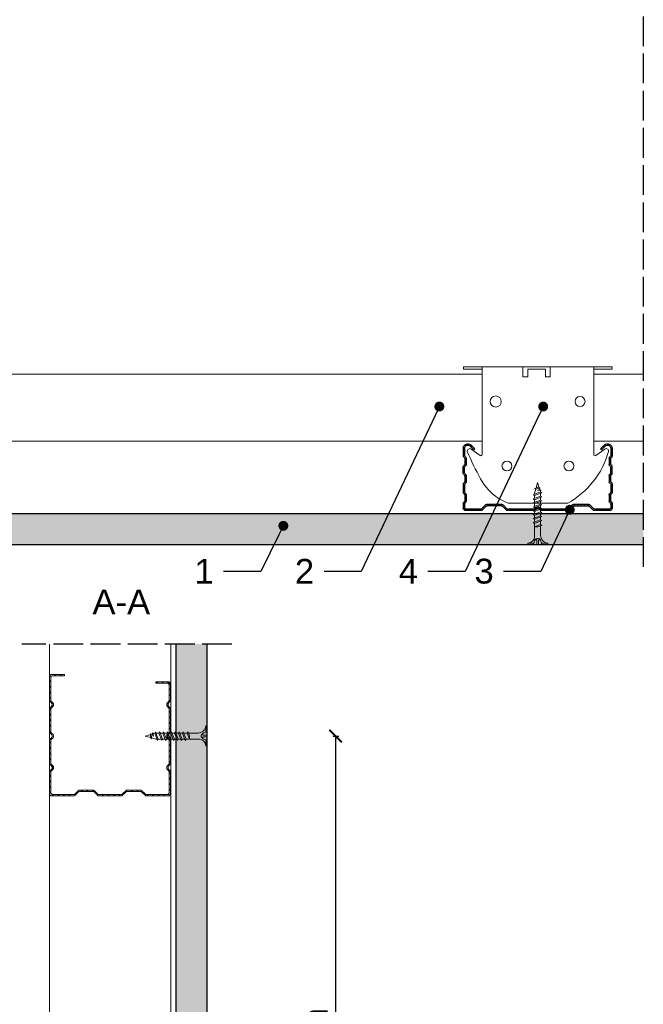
# Model space of a CAD drawing. Header units: millimetres. Extents: x 2264 to 5026, y 1272 to 2447.
# Tile 8 of 18: x 3003 to 3254, y 1749 to 2146. Entities that reach past the tile are written whole.
import ezdxf
from ezdxf import colors
from ezdxf.entities.mleader import LeaderData, LeaderLine
from ezdxf.math import Vec2, Vec3

# ---------------------------------------------------------------- set-up
doc = ezdxf.new("R2010")
doc.units = ezdxf.units.MM
doc.linetypes.add('ACAD_ISO02W100', pattern=[15, 12, -3])
for name, color, linetype, lineweight in [('_RIGIPS AKCESORIA', 7, 'Continuous', 18), ('_RIGIPS G-K', 7, 'Continuous', 25), ('_RIGIPS PROFIL', 7, 'Continuous', 18), ('PRZERYWANA', 7, 'ACAD_ISO02W100', 25)]:
    doc.layers.add(name, color=color, linetype=linetype, lineweight=lineweight)
doc.styles.get("Standard").update_dxf_attribs({"font": 'arial.ttf'})
doc.dimstyles.new('ISO-25', dxfattribs={"dimtxt": 2.5, "dimasz": 2.5, "dimexe": 1.25, "dimexo": 0.625, "dimtad": 1, "dimtxsty": 'Standard', "dimcen": 2.5, "dimadec": 0, "dimazin": 0, "dimtfac": 1, "dimtmove": 0, "dimatfit": 3, "dimfxl": 1, "dimarcsym": 0})

# ---------------------------------------------------------------- blocks, each defined once
blk = doc.blocks.new('TN 25')
at = {"layer": '_RIGIPS AKCESORIA'}
for p, q in [((0, -0.84), (0, 7.16)), ((0, 7.16), (0.46, 7.16)), ((0.46, 4.78), (0, 4.78)), ((0.46, 7.16), (0.46, 4.78)), ((1.77, 3.5), (1.77, 4.2)), ((3.02, 4.46), (8.47, 4.46)), ((7.12, 4.46), (7.12, 3.18)), ((8.03, 2.01), (7.12, 4.46)), ((8.47, 4.46), (8.79, 5)), ((9.61, 1.51), (8.47, 4.46)), ((8.79, 5), (9.93, 2.01)), ((9, 4.46), (10.1, 4.46)), ((10.1, 4.46), (10.41, 5)), ((11.23, 1.51), (10.1, 4.46)), ((10.41, 5), (11.56, 2.01)), ((10.62, 4.46), (11.67, 4.46)), ((11.67, 4.46), (11.99, 5)), ((12.81, 1.51), (11.67, 4.46)), ((11.99, 5), (13.14, 2.01)), ((12.2, 4.46), (13.21, 4.46)), ((13.21, 4.46), (13.52, 5)), ((14.34, 1.51), (13.21, 4.46)), ((13.52, 5), (14.67, 2.01)), ((13.73, 4.46), (14.8, 4.46)), ((14.8, 4.46), (15.12, 5)), ((15.94, 1.51), (14.8, 4.46)), ((15.12, 5), (16.26, 2.01)), ((15.33, 4.46), (16.42, 4.46)), ((16.42, 4.46), (16.73, 5)), ((17.55, 1.51), (16.42, 4.46)), ((16.73, 5), (17.88, 2.01)), ((16.94, 4.46), (17.99, 4.46)), ((17.99, 4.46), (18.31, 5)), ((19.13, 1.51), (17.99, 4.46)), ((18.31, 5), (19.45, 2.01)), ((18.52, 4.46), (19.68, 4.46)), ((19.68, 4.46), (20, 5)), ((20.82, 1.51), (19.68, 4.46)), ((20, 5), (21.14, 2.01)), ((20.21, 4.46), (20.7, 4.46)), ((20.7, 4.46), (22.28, 3.98)), ((22.28, 3.98), (22.56, 4.37)), ((22.7, 2.36), (22.28, 3.98)), ((22.56, 4.37), (23.03, 2.71)), ((0, 3.5), (1.77, 3.5)), ((0, 2.83), (1.77, 2.83)), ((0.46, 1.64), (0, 1.64)), ((0.46, -0.84), (0.46, 1.64)), ((1.77, 2.83), (1.77, 2.18)), ((7.49, 2.01), (3.55, 2.01)), ((7.12, 3.18), (7.65, 1.53)), ((7.65, 1.53), (8.03, 2.01)), ((9.41, 2.01), (8.03, 2.01)), ((9.93, 2.01), (9.61, 1.51)), ((11.04, 2.01), (9.93, 2.01)), ((11.56, 2.01), (11.23, 1.51)), ((12.61, 2.01), (11.56, 2.01)), ((13.14, 2.01), (12.81, 1.51)), ((14.15, 2.01), (13.14, 2.01)), ((14.67, 2.01), (14.34, 1.51)), ((15.74, 2.01), (14.67, 2.01)), ((16.26, 2.01), (15.94, 1.51)), ((17.36, 2.01), (16.26, 2.01)), ((17.88, 2.01), (17.55, 1.51)), ((18.93, 2.01), (17.88, 2.01)), ((19.45, 2.01), (19.13, 1.51)), ((19.45, 2.01), (20.62, 2.01)), ((21.14, 2.01), (20.82, 1.51)), ((21.14, 2.01), (21.81, 2.12)), ((21.85, 1.83), (21.67, 3.28)), ((21.67, 3.28), (22.14, 2.4)), ((22.14, 2.4), (21.85, 1.83)), ((22.7, 2.36), (22.14, 2.4)), ((23.03, 2.71), (22.7, 2.36)), ((22.71, 3.85), (25, 3.24)), ((25, 3.24), (23.03, 2.71)), ((0, -0.84), (0.46, -0.84))]:
    blk.add_line(p, q, dxfattribs=at)
for centre, major_axis, ratio, start_param, end_param in [((3.09, 7.67), (0.17, 3.2), 0.826134, 1.773653, 3.180586), ((-0.04, 0.9), (0, 3.93), 0.848176, -0.720942, -0.151112), ((3.37, -1.57), (0.28, 3.57), 0.832181, 0.035984, 1.430787), ((-2.73, 15.91), (0, 14.76), 0.848176, 3.399396, 3.475072), ((0.59, 4.62), (0, 2.81), 0.848176, 3.475072, 3.862535), ((1.66, 3.18), (0, 0.895), 0.848176, -1.552777, -0.720942), ((1.66, 3.18), (0, 0.895), 0.848176, 3.862535, 4.730408)]:
    blk.add_ellipse(centre, major_axis=major_axis, ratio=ratio, start_param=start_param, end_param=end_param, dxfattribs=at)
blk = doc.blocks.new('CD 60 ULTRASTIL')
h = blk.add_hatch()
h.set_pattern_fill('ANSI31', color=256, scale=0.3, style=0)
h.paths.add_polyline_path([(542.88, 684.5, -0.302776), (543.49, 684.5), (544.54, 683.79, 0.148069), (544.85, 683.7), (555.42, 683.7, 0.198912), (555.81, 683.86), (557.38, 685.44, -0.198912), (557.77, 685.6), (563.59, 685.6, -0.198912), (563.98, 685.44), (565.55, 683.86, 0.198912), (565.94, 683.7), (572.18, 683.7, 0.414214), (573.18, 684.7), (573.18, 686.74, 0.198912), (573.02, 687.12), (572.74, 687.4, -0.198912), (572.58, 687.79), (572.58, 689.87, -0.198912), (572.74, 690.26), (573.02, 690.54, 0.198912), (573.18, 690.93), (573.18, 694.47, 0.198912), (573.02, 694.86), (572.74, 695.14, -0.198912), (572.58, 695.53), (572.58, 697.61, -0.198912), (572.74, 698), (573.02, 698.28, 0.198912), (573.18, 698.67), (573.18, 701.47, 0.198912), (573.02, 701.86), (572.74, 702.14, -0.198912), (572.58, 702.53), (572.58, 704.61, -0.198912), (572.74, 705), (573.02, 705.28, 0.198912), (573.18, 705.67), (573.18, 708.9, 0.666128), (570.12, 710.18), (568.55, 708.63), (568.93, 708.24), (570.5, 709.79, -0.666128), (572.63, 708.9), (572.63, 705.9, -0.198912), (572.47, 705.51), (572.19, 705.23, 0.198912), (572.03, 704.84), (572.03, 702.3, 0.198912), (572.19, 701.91), (572.47, 701.63, -0.198912), (572.63, 701.25), (572.63, 698.9, -0.198912), (572.47, 698.51), (572.19, 698.23, 0.198912), (572.03, 697.84), (572.03, 695.3, 0.198912), (572.19, 694.91), (572.47, 694.63, -0.198912), (572.63, 694.25), (572.63, 691.16, -0.198912), (572.47, 690.77), (572.19, 690.49, 0.198912), (572.03, 690.1), (572.03, 687.56, 0.198912), (572.19, 687.17), (572.47, 686.9, -0.198912), (572.63, 686.51), (572.63, 684.7, -0.414214), (572.18, 684.25), (566.17, 684.25, -0.198912), (565.78, 684.41), (564.2, 685.99, 0.198912), (563.82, 686.15), (557.55, 686.15, 0.198912), (557.16, 685.99), (555.58, 684.41, -0.198912), (555.19, 684.25), (545.01, 684.25, -0.148069), (544.71, 684.34), (543.49, 685.16, 0.302776), (542.88, 685.16), (541.65, 684.34, -0.148069), (541.35, 684.25), (531.17, 684.25, -0.198912), (530.78, 684.41), (529.2, 685.99, 0.198912), (528.82, 686.15), (522.55, 686.15, 0.198912), (522.16, 685.99), (520.58, 684.41, -0.198912), (520.19, 684.25), (514.18, 684.25, -0.414214), (513.73, 684.7), (513.73, 686.51, -0.198912), (513.89, 686.9), (514.17, 687.17, 0.198912), (514.33, 687.56), (514.33, 690.1, 0.198912), (514.17, 690.49), (513.89, 690.77, -0.198912), (513.73, 691.16), (513.73, 694.25, -0.198912), (513.89, 694.63), (514.17, 694.91, 0.198912), (514.33, 695.3), (514.33, 697.84, 0.198912), (514.17, 698.23), (513.89, 698.51, -0.198912), (513.73, 698.9), (513.73, 701.25, -0.198912), (513.89, 701.63), (514.17, 701.91, 0.198912), (514.33, 702.3), (514.33, 704.84, 0.198912), (514.17, 705.23), (513.89, 705.51, -0.198912), (513.73, 705.9), (513.73, 708.9, -0.666128), (515.86, 709.79), (517.43, 708.24), (517.81, 708.63), (516.25, 710.18, 0.666128), (513.18, 708.9), (513.18, 705.67, 0.198912), (513.34, 705.28), (513.62, 705, -0.198912), (513.78, 704.61), (513.78, 702.53, -0.198912), (513.62, 702.14), (513.34, 701.86, 0.198912), (513.18, 701.47), (513.18, 698.67, 0.198912), (513.34, 698.28), (513.62, 698, -0.198912), (513.78, 697.61), (513.78, 695.53, -0.198912), (513.62, 695.14), (513.34, 694.86, 0.198912), (513.18, 694.47), (513.18, 690.93, 0.198912), (513.34, 690.54), (513.62, 690.26, -0.198912), (513.78, 689.87), (513.78, 687.79, -0.198912), (513.62, 687.4), (513.34, 687.12, 0.198912), (513.18, 686.74), (513.18, 684.7, 0.414214), (514.18, 683.7), (520.42, 683.7, 0.198912), (520.81, 683.86), (522.38, 685.44, -0.198912), (522.77, 685.6), (528.59, 685.6, -0.198912), (528.98, 685.44), (530.55, 683.86, 0.198912), (530.94, 683.7), (541.51, 683.7, 0.148069), (541.82, 683.79)])
for p, q in [((513.18, 708.9), (513.18, 705.67)), ((513.73, 708.9), (513.73, 705.9)), ((515.86, 709.79), (517.43, 708.24)), ((516.25, 710.18), (517.81, 708.63)), ((517.43, 708.24), (517.81, 708.63)), ((570.12, 710.18), (568.55, 708.63)), ((568.93, 708.24), (568.55, 708.63)), ((570.5, 709.79), (568.93, 708.24)), ((572.63, 708.9), (572.63, 705.9)), ((573.18, 708.9), (573.18, 705.67)), ((513.34, 705.28), (513.62, 705)), ((513.78, 704.61), (513.78, 702.53)), ((513.89, 705.51), (514.17, 705.23)), ((514.33, 704.84), (514.33, 702.3)), ((572.03, 704.84), (572.03, 702.3)), ((572.47, 705.51), (572.19, 705.23)), ((572.58, 704.61), (572.58, 702.53)), ((573.02, 705.28), (572.74, 705)), ((513.18, 698.67), (513.18, 701.47)), ((513.34, 701.86), (513.62, 702.14)), ((513.73, 698.9), (513.73, 701.25)), ((513.89, 701.63), (514.17, 701.91)), ((572.47, 701.63), (572.19, 701.91)), ((572.63, 698.9), (572.63, 701.25)), ((573.02, 701.86), (572.74, 702.14)), ((573.18, 698.67), (573.18, 701.47)), ((513.34, 698.28), (513.62, 698)), ((513.34, 694.86), (513.62, 695.14)), ((513.78, 697.61), (513.78, 695.53)), ((513.89, 698.51), (514.17, 698.23)), ((513.89, 694.63), (514.17, 694.91)), ((514.33, 697.84), (514.33, 695.3)), ((572.03, 697.84), (572.03, 695.3)), ((572.47, 698.51), (572.19, 698.23)), ((572.47, 694.63), (572.19, 694.91)), ((572.58, 697.61), (572.58, 695.53)), ((573.02, 698.28), (572.74, 698)), ((573.02, 694.86), (572.74, 695.14)), ((513.18, 694.47), (513.18, 690.93)), ((513.73, 694.25), (513.73, 691.16)), ((572.63, 694.25), (572.63, 691.16)), ((573.18, 694.47), (573.18, 690.93)), ((513.34, 690.54), (513.62, 690.26)), ((513.34, 687.12), (513.62, 687.4)), ((513.78, 689.87), (513.78, 687.79)), ((513.89, 690.77), (514.17, 690.49)), ((513.89, 686.9), (514.17, 687.17)), ((514.33, 690.1), (514.33, 687.56)), ((572.03, 690.1), (572.03, 687.56)), ((572.47, 690.77), (572.19, 690.49)), ((572.47, 686.9), (572.19, 687.17)), ((572.58, 689.87), (572.58, 687.79)), ((573.02, 690.54), (572.74, 690.26)), ((573.02, 687.12), (572.74, 687.4)), ((513.18, 686.74), (513.18, 684.7)), ((513.73, 686.51), (513.73, 684.7)), ((514.18, 684.25), (520.19, 684.25)), ((514.18, 683.7), (520.42, 683.7)), ((520.58, 684.41), (522.16, 685.99)), ((520.81, 683.86), (522.38, 685.44)), ((522.55, 686.15), (528.82, 686.15)), ((528.59, 685.6), (522.77, 685.6)), ((530.55, 683.86), (528.98, 685.44)), ((530.78, 684.41), (529.2, 685.99)), ((530.94, 683.7), (541.51, 683.7)), ((531.17, 684.25), (541.35, 684.25)), ((541.65, 684.34), (542.88, 685.16)), ((541.82, 683.79), (542.88, 684.5)), ((544.71, 684.34), (543.49, 685.16)), ((544.54, 683.79), (543.49, 684.5)), ((544.85, 683.7), (555.42, 683.7)), ((545.01, 684.25), (555.19, 684.25)), ((555.58, 684.41), (557.16, 685.99)), ((555.81, 683.86), (557.38, 685.44)), ((557.55, 686.15), (563.82, 686.15)), ((557.77, 685.6), (563.59, 685.6)), ((565.55, 683.86), (563.98, 685.44)), ((565.78, 684.41), (564.2, 685.99)), ((565.94, 683.7), (572.18, 683.7)), ((566.17, 684.25), (572.18, 684.25)), ((572.63, 686.51), (572.63, 684.7)), ((573.18, 686.74), (573.18, 684.7))]:
    blk.add_line(p, q)
for centre, radius, start, end in [((514.98, 708.9), 1.8, 45.3251, 180), ((571.38, 708.9), 1.8, 360, 134.6749), ((514.98, 708.9), 1.25, 45.3251, 180), ((571.38, 708.9), 1.25, 360, 134.6749), ((513.73, 705.67), 0.55, 180, 225), ((513.23, 704.61), 0.55, 0, 45), ((514.28, 705.9), 0.55, 180, 225), ((513.78, 704.84), 0.55, 0, 45), ((572.58, 704.84), 0.55, 135, 180), ((572.08, 705.9), 0.55, 315, 0), ((573.13, 704.61), 0.55, 135, 180), ((572.63, 705.67), 0.55, 315, 0), ((513.73, 701.47), 0.55, 135, 180), ((513.23, 702.53), 0.55, 315, 0), ((514.28, 701.25), 0.55, 135, 180), ((514.28, 698.9), 0.55, 180, 225), ((513.78, 702.3), 0.55, 315, 0), ((572.58, 702.3), 0.55, 180, 225), ((572.08, 701.25), 0.55, 0, 45), ((572.08, 698.9), 0.55, 315, 0), ((573.13, 702.53), 0.55, 180, 225), ((572.63, 701.47), 0.55, 0, 45), ((513.73, 698.67), 0.55, 180, 225), ((513.73, 694.47), 0.55, 135, 180), ((513.23, 697.61), 0.55, 360, 45), ((513.23, 695.53), 0.55, 315, 0), ((513.78, 697.84), 0.55, 0, 45), ((513.78, 695.3), 0.55, 315, 0), ((572.58, 697.84), 0.55, 135, 180), ((572.58, 695.3), 0.55, 180, 225), ((573.13, 697.61), 0.55, 135, 180), ((573.13, 695.53), 0.55, 180, 225), ((572.63, 698.67), 0.55, 315, 0), ((572.63, 694.47), 0.55, 0, 45), ((513.73, 690.93), 0.55, 180, 225), ((514.28, 694.25), 0.55, 135, 180), ((514.28, 691.16), 0.55, 180, 225), ((572.08, 694.25), 0.55, 0, 45), ((572.08, 691.16), 0.55, 315, 0), ((572.63, 690.93), 0.55, 315, 0), ((513.73, 686.74), 0.55, 135, 180), ((513.23, 689.87), 0.55, 0, 45), ((513.23, 687.79), 0.55, 315, 0), ((514.28, 686.51), 0.55, 135, 180), ((513.78, 690.1), 0.55, 360, 45), ((513.78, 687.56), 0.55, 315, 360), ((572.58, 690.1), 0.55, 135, 180), ((572.58, 687.56), 0.55, 180, 225), ((572.08, 686.51), 0.55, 360, 45), ((573.13, 689.87), 0.55, 135, 180), ((573.13, 687.79), 0.55, 180, 225), ((572.63, 686.74), 0.55, 360, 45), ((514.18, 684.7), 1, 180, 270), ((514.18, 684.7), 0.45, 180, 270), ((520.19, 684.8), 0.55, 270, 315), ((520.42, 684.25), 0.55, 270, 315), ((522.55, 685.6), 0.55, 90, 135), ((522.77, 685.05), 0.55, 90, 135), ((528.59, 685.05), 0.55, 45, 90), ((528.82, 685.6), 0.55, 45, 90), ((530.94, 684.25), 0.55, 225, 270), ((531.17, 684.8), 0.55, 225, 270), ((541.35, 684.8), 0.55, 270, 303.6901), ((541.51, 684.25), 0.55, 270, 303.6901), ((543.18, 684.7), 0.55, 56.3099, 123.6901), ((543.18, 684.04), 0.55, 56.3099, 123.6901), ((544.85, 684.25), 0.55, 236.3099, 270), ((545.01, 684.8), 0.55, 236.3099, 270), ((555.19, 684.8), 0.55, 270, 315), ((555.42, 684.25), 0.55, 270, 315), ((557.55, 685.6), 0.55, 90, 135), ((557.77, 685.05), 0.55, 90, 135), ((563.59, 685.05), 0.55, 45, 90), ((563.82, 685.6), 0.55, 45, 90), ((565.94, 684.25), 0.55, 225, 270), ((566.17, 684.8), 0.55, 225, 270), ((572.18, 684.7), 1, 270, 0), ((572.18, 684.7), 1, 270, 360), ((572.18, 684.7), 0.45, 270, 360)]:
    blk.add_arc(centre, radius, start, end)
blk = doc.blocks.new('Lacznik krzyzowy (widok2)')
at = {"layer": '_RIGIPS AKCESORIA'}
for p, q in [((94.8, 91.5, 218.36), (94.8, 90.5, 218.36)), ((94.8, 91.5, 218.36), (154.8, 91.5, 218.36)), ((102.3, 56.12, 218.36), (102.3, 91.5, 218.36)), ((119.8, 91.5, 218.36), (119.8, 87.5, 218.36)), ((130.85, 91.5, 218.36), (130.85, 87.5, 218.36)), ((147.3, 91.5, 218.36), (147.3, 56.12, 218.36)), ((154.8, 91.5, 218.36), (154.8, 90.5, 218.36)), ((94.8, 90.5, 218.36), (102.3, 90.5, 218.36)), ((119.8, 87.5, 218.36), (121.8, 87.5, 218.36)), ((121.8, 87.5, 218.36), (121.8, 90.5, 218.36)), ((121.8, 90.5, 218.36), (128.85, 90.5, 218.36)), ((128.85, 90.5, 218.36), (128.85, 87.5, 218.36)), ((128.85, 87.5, 218.36), (130.85, 87.5, 218.36)), ((154.8, 90.5, 218.36), (147.3, 90.5, 218.36)), ((97.87, 58.32, 218.36), (101.51, 55.71, 218.36)), ((148.09, 55.71, 218.36), (151.73, 58.32, 218.36)), ((136.8, 36.5, 218.36), (112.81, 36.5, 218.36))]:
    blk.add_line(p, q, dxfattribs=at)
for centre, radius in [((107.8, 77.5, 218.36), 2), ((141.8, 77.5, 218.36), 2.24), ((112.3, 51.5, 218.36), 2), ((137.3, 51.5, 218.36), 2)]:
    blk.add_circle(centre, radius, dxfattribs=at)
for centre, radius, start, end in [((97.29, 57.5, 218.36), 1, 122.1388, 189.8152), ((129.61, 66.77, 218.36), 34.62, 195.8211, 240.9602), ((97.29, 57.5, 218.36), 1, 54.4623, 122.1388), ((101.8, 56.12, 218.36), 0.5, 234.4623, 0), ((147.8, 56.12, 218.36), 0.5, 180, 305.5377), ((12.5, 118.8, 218.36), 153.64, 331.826, 336.4146), ((152.32, 57.5, 218.36), 1, 350.1848, 125.5377), ((129.12, 56.49, 218.36), 21.41, 291.013, 331.4749)]:
    blk.add_arc(centre, radius, start, end, dxfattribs=at)
blk = doc.blocks.new('CW 50 ULTRASTIL')
h = blk.add_hatch()
h.set_pattern_fill('ANSI31', color=256, scale=0.5, style=0)
h.paths.add_polyline_path([(28.56, 40.65, -0.198912), (28.71, 41), (30.21, 42.51, 0.198912), (30.36, 42.86), (30.36, 48.45, 0.198912), (30.21, 48.8), (28.71, 50.31, -0.198912), (28.56, 50.66), (28.56, 59.85, -0.198912), (28.71, 60.2), (30.21, 61.71, 0.198912), (30.36, 62.06), (30.36, 67.65, 0.198912), (30.21, 68), (28.71, 69.51, -0.198912), (28.56, 69.86), (28.56, 78.31, -0.414214), (29.36, 79.11), (37.68, 79.11, -0.198912), (38.04, 78.96), (38.74, 78.25, 0.198912), (39.1, 78.11), (39.68, 78.11, 0.198912), (40.04, 78.25), (40.74, 78.96, -0.198912), (41.1, 79.11), (50.38, 79.11, -0.198912), (50.74, 78.96), (51.44, 78.25, 0.198912), (51.8, 78.11), (52.38, 78.11, 0.198912), (52.74, 78.25), (53.44, 78.96, -0.198912), (53.8, 79.11), (63.08, 79.11, -0.198912), (63.44, 78.96), (64.14, 78.25, 0.198912), (64.5, 78.11), (65.08, 78.11, 0.198912), (65.44, 78.25), (66.14, 78.96, -0.198912), (66.5, 79.11), (75.66, 79.11, -0.414214), (76.46, 78.31), (76.46, 73.66), (77.01, 73.66), (77.01, 78.86, 0.414214), (76.21, 79.66), (66.5, 79.66, 0.198912), (66.14, 79.51), (65.44, 78.8, -0.198912), (65.08, 78.66), (64.5, 78.66, -0.198912), (64.14, 78.8), (63.44, 79.51, 0.198912), (63.08, 79.66), (53.8, 79.66, 0.198912), (53.44, 79.51), (52.74, 78.8, -0.198912), (52.38, 78.66), (51.8, 78.66, -0.198912), (51.44, 78.8), (50.74, 79.51, 0.198912), (50.38, 79.66), (41.1, 79.66, 0.198912), (40.74, 79.51), (40.04, 78.8, -0.198912), (39.68, 78.66), (39.1, 78.66, -0.198912), (38.74, 78.8), (38.04, 79.51, 0.198912), (37.68, 79.66), (28.81, 79.66, 0.414214), (28.01, 78.86), (28.01, 69.86, 0.198912), (28.16, 69.51), (29.66, 68, -0.198912), (29.81, 67.65), (29.81, 62.06, -0.198912), (29.66, 61.71), (28.16, 60.2, 0.198912), (28.01, 59.85), (28.01, 50.66, 0.198912), (28.16, 50.31), (29.66, 48.8, -0.198912), (29.81, 48.45), (29.81, 42.86, -0.198912), (29.66, 42.51), (28.16, 41, 0.198912), (28.01, 40.65), (28.01, 31.66, 0.414214), (28.81, 30.86), (37.68, 30.86, 0.198912), (38.04, 31), (38.74, 31.71, -0.198912), (39.1, 31.86), (39.68, 31.86, -0.198912), (40.04, 31.71), (40.74, 31, 0.198912), (41.1, 30.86), (50.38, 30.86, 0.198912), (50.74, 31), (51.44, 31.71, -0.198912), (51.8, 31.86), (52.38, 31.86, -0.198912), (52.74, 31.71), (53.44, 31, 0.198912), (53.8, 30.86), (63.08, 30.86, 0.198912), (63.44, 31), (64.14, 31.71, -0.198912), (64.5, 31.86), (65.08, 31.86, -0.198912), (65.44, 31.71), (66.14, 31, 0.198912), (66.5, 30.86), (73.21, 30.86, 0.414214), (74.01, 31.66), (74.01, 36.86), (73.46, 36.86), (73.46, 32.21, -0.414214), (72.66, 31.41), (66.5, 31.41, -0.198912), (66.14, 31.55), (65.44, 32.26, 0.198912), (65.08, 32.41), (64.5, 32.41, 0.198912), (64.14, 32.26), (63.44, 31.55, -0.198912), (63.08, 31.41), (53.8, 31.41, -0.198912), (53.44, 31.55), (52.74, 32.26, 0.198912), (52.38, 32.41), (51.8, 32.41, 0.198912), (51.44, 32.26), (50.74, 31.55, -0.198912), (50.38, 31.41), (41.1, 31.41, -0.198912), (40.74, 31.55), (40.04, 32.26, 0.198912), (39.68, 32.41), (39.1, 32.41, 0.198912), (38.74, 32.26), (38.04, 31.55, -0.198912), (37.68, 31.41), (29.36, 31.41, -0.414214), (28.56, 32.21)])
at = {"layer": '_RIGIPS PROFIL'}
for p, q in [((37.68, 79.66), (28.81, 79.66)), ((38.04, 79.51), (38.74, 78.8)), ((40.74, 79.51), (40.04, 78.8)), ((50.38, 79.66), (41.1, 79.66)), ((50.74, 79.51), (51.44, 78.8)), ((53.44, 79.51), (52.74, 78.8)), ((53.8, 79.66), (63.08, 79.66)), ((63.44, 79.51), (64.14, 78.8)), ((66.14, 79.51), (65.44, 78.8)), ((76.21, 79.66), (66.5, 79.66)), ((28.01, 78.86), (28.01, 69.86)), ((28.56, 78.31), (28.56, 69.86)), ((37.68, 79.11), (29.36, 79.11)), ((38.04, 78.96), (38.74, 78.25)), ((39.68, 78.66), (39.1, 78.66)), ((39.68, 78.11), (39.1, 78.11)), ((40.74, 78.96), (40.04, 78.25)), ((50.38, 79.11), (41.1, 79.11)), ((50.74, 78.96), (51.44, 78.25)), ((52.38, 78.66), (51.8, 78.66)), ((52.38, 78.11), (51.8, 78.11)), ((53.44, 78.96), (52.74, 78.25)), ((53.8, 79.11), (63.08, 79.11)), ((63.44, 78.96), (64.14, 78.25)), ((65.08, 78.66), (64.5, 78.66)), ((65.08, 78.11), (64.5, 78.11)), ((66.14, 78.96), (65.44, 78.25)), ((75.66, 79.11), (66.5, 79.11)), ((76.46, 73.66), (76.46, 78.31)), ((77.01, 73.66), (77.01, 78.86)), ((76.46, 73.66), (77.01, 73.66)), ((29.66, 68), (28.16, 69.51)), ((30.21, 68), (28.71, 69.51)), ((29.81, 67.65), (29.81, 62.06)), ((30.36, 67.65), (30.36, 62.06)), ((28.01, 59.85), (28.01, 50.66)), ((29.66, 61.71), (28.16, 60.2)), ((28.56, 59.85), (28.56, 50.66)), ((30.21, 61.71), (28.71, 60.2)), ((29.66, 48.8), (28.16, 50.31)), ((30.21, 48.8), (28.71, 50.31)), ((29.81, 42.86), (29.81, 48.45)), ((30.36, 42.86), (30.36, 48.45)), ((28.01, 31.66), (28.01, 40.65)), ((29.66, 42.51), (28.16, 41)), ((28.56, 32.21), (28.56, 40.65)), ((30.21, 42.51), (28.71, 41)), ((73.46, 36.86), (73.46, 32.21)), ((73.46, 36.86), (74.01, 36.86)), ((74.01, 36.86), (74.01, 31.66)), ((38.04, 31.55), (38.74, 32.26)), ((39.68, 32.41), (39.1, 32.41)), ((39.68, 31.86), (39.1, 31.86)), ((40.74, 31.55), (40.04, 32.26)), ((50.74, 31.55), (51.44, 32.26)), ((52.38, 32.41), (51.8, 32.41)), ((52.38, 31.86), (51.8, 31.86)), ((53.44, 31.55), (52.74, 32.26)), ((63.44, 31.55), (64.14, 32.26)), ((65.08, 32.41), (64.5, 32.41)), ((65.08, 31.86), (64.5, 31.86)), ((66.14, 31.55), (65.44, 32.26)), ((37.68, 30.86), (28.81, 30.86)), ((37.68, 31.41), (29.36, 31.41)), ((38.04, 31), (38.74, 31.71)), ((40.74, 31), (40.04, 31.71)), ((50.38, 31.41), (41.1, 31.41)), ((50.38, 30.86), (41.1, 30.86)), ((50.74, 31), (51.44, 31.71)), ((53.44, 31), (52.74, 31.71)), ((53.8, 31.41), (63.08, 31.41)), ((53.8, 30.86), (63.08, 30.86)), ((63.44, 31), (64.14, 31.71)), ((66.14, 31), (65.44, 31.71)), ((72.66, 31.41), (66.5, 31.41)), ((73.21, 30.86), (66.5, 30.86))]:
    blk.add_line(p, q, dxfattribs=at)
for centre, radius, start, end in [((28.81, 78.86), 0.8, 90, 180), ((37.68, 79.16), 0.5, 45, 90), ((41.1, 79.16), 0.5, 90, 135), ((50.38, 79.16), 0.5, 45, 90), ((53.8, 79.16), 0.5, 90, 135), ((63.08, 79.16), 0.5, 45, 90), ((66.5, 79.16), 0.5, 90, 135), ((76.21, 78.86), 0.8, 0, 90), ((29.36, 78.31), 0.8, 90, 180), ((37.68, 78.61), 0.5, 45, 90), ((39.1, 79.16), 0.5, 225, 270), ((39.1, 78.61), 0.5, 225, 270), ((39.68, 79.16), 0.5, 270, 315), ((39.68, 78.61), 0.5, 270, 315), ((41.1, 78.61), 0.5, 90, 135), ((50.38, 78.61), 0.5, 45, 90), ((51.8, 79.16), 0.5, 225, 270), ((51.8, 78.61), 0.5, 225, 270), ((52.38, 79.16), 0.5, 270, 315), ((52.38, 78.61), 0.5, 270, 315), ((53.8, 78.61), 0.5, 90, 135), ((63.08, 78.61), 0.5, 45, 90), ((64.5, 79.16), 0.5, 225, 270), ((64.5, 78.61), 0.5, 225, 270), ((65.08, 79.16), 0.5, 270, 315), ((65.08, 78.61), 0.5, 270, 315), ((66.5, 78.61), 0.5, 90, 135), ((75.66, 78.31), 0.8, 0, 90), ((28.51, 69.86), 0.5, 180, 225), ((29.06, 69.86), 0.5, 180, 225), ((29.31, 67.65), 0.5, 0, 45), ((29.86, 67.65), 0.5, 0, 45), ((28.51, 59.85), 0.5, 135, 180), ((29.06, 59.85), 0.5, 135, 180), ((29.31, 62.06), 0.5, 315, 0), ((29.86, 62.06), 0.5, 315, 0), ((28.51, 50.66), 0.5, 180, 225), ((29.06, 50.66), 0.5, 180, 225), ((29.31, 48.45), 0.5, 0, 45), ((29.86, 48.45), 0.5, 0, 45), ((28.51, 40.65), 0.5, 135, 180), ((29.06, 40.65), 0.5, 135, 180), ((29.31, 42.86), 0.5, 315, 0), ((29.86, 42.86), 0.5, 315, 0), ((29.36, 32.21), 0.8, 180, 270), ((39.1, 31.91), 0.5, 90, 135), ((39.1, 31.36), 0.5, 90, 135), ((39.68, 31.91), 0.5, 45, 90), ((39.68, 31.36), 0.5, 45, 90), ((51.8, 31.91), 0.5, 90, 135), ((51.8, 31.36), 0.5, 90, 135), ((52.38, 31.91), 0.5, 45, 90), ((52.38, 31.36), 0.5, 45, 90), ((64.5, 31.91), 0.5, 90, 135), ((64.5, 31.36), 0.5, 90, 135), ((65.08, 31.91), 0.5, 45, 90), ((65.08, 31.36), 0.5, 45, 90), ((72.66, 32.21), 0.8, 270, 0), ((28.81, 31.66), 0.8, 180, 270), ((37.68, 31.91), 0.5, 270, 315), ((37.68, 31.36), 0.5, 270, 315), ((41.1, 31.91), 0.5, 225, 270), ((41.1, 31.36), 0.5, 225, 270), ((50.38, 31.91), 0.5, 270, 315), ((50.38, 31.36), 0.5, 270, 315), ((53.8, 31.91), 0.5, 225, 270), ((53.8, 31.36), 0.5, 225, 270), ((63.08, 31.91), 0.5, 270, 315), ((63.08, 31.36), 0.5, 270, 315), ((66.5, 31.91), 0.5, 225, 270), ((66.5, 31.36), 0.5, 225, 270), ((73.21, 31.66), 0.8, 270, 0)]:
    blk.add_arc(centre, radius, start, end, dxfattribs=at)
blk = doc.blocks.new('_ArchTick')
at = {"color": 0, "linetype": 'ByBlock', "const_width": 0.15}
blk.add_lwpolyline([(-0.5, -0.5), (0.5, 0.5)], dxfattribs=at)
blk = doc.blocks.new('*D19')
at = {"layer": '_RIGIPS PROFIL', "color": 0, "lineweight": -2, "transparency": 16777216}
for p, q in [((3128.98, 1857.24), (3131.23, 1857.24)), ((3129.98, 1857.24), (3129.98, 1557.24)), ((3128.98, 1557.24), (3131.23, 1557.24))]:
    blk.add_line(p, q, dxfattribs=at)
at = {"layer": 'Defpoints', "color": 0, "transparency": 16777216}
for p in [(3053.17, 1857.24), (3053.17, 1557.24), (3129.98, 1557.24)]:
    blk.add_point(p, dxfattribs=at)
at = {"layer": '_RIGIPS PROFIL', "color": 0, "lineweight": -2, "transparency": 16777216, "xscale": 5, "yscale": 5, "zscale": 5}
for p, rotation in [((3129.98, 1857.24), 90), ((3129.98, 1557.24), 270)]:
    blk.add_blockref('_ArchTick', p, dxfattribs=dict(at, rotation=rotation))
at = {"layer": '_RIGIPS PROFIL', "color": 0, "transparency": 16777216, "insert": (3121.88, 1707.24), "char_height": 10, "attachment_point": 5, "rotation": 90}
blk.add_mtext('max 600 mm ', dxfattribs=at)
blk = doc.blocks.new('_Dot')
at = {"color": 0, "linetype": 'ByBlock', "lineweight": -2}
blk.add_line((-0.5, 0), (-1, 0), dxfattribs=at)
at = {"color": 0, "linetype": 'ByBlock', "const_width": 0.5}
blk.add_lwpolyline([(-0.25, 0, 1), (0.25, 0, 1)], format="xyb", close=True, dxfattribs=at)

msp = doc.modelspace()

# ---------------------------------------------------------------- hatches: boundary and pattern name
at = {"layer": '_RIGIPS G-K'}
h = msp.add_hatch(dxfattribs=at)
h.set_pattern_fill('DOTS', color=256, scale=2, angle=-45, style=0)
h.set_pattern_definition([(315, (-162.3743, 408.564), (3.367596, 1.122532), [0, -3.175])])
h.paths.add_polyline_path([(2744.924, 1947.058), (2744.924, 1934.558), (3254.072, 1934.558), (3254.072, 1947.058)])
h = msp.add_hatch(dxfattribs=at)
h.set_pattern_fill('DOTS', color=256, scale=2, angle=-135, style=0)
h.set_pattern_definition([(225, (1539.6748, 4314.4615), (1.122532, -3.367596), [0, -3.175])])
h.paths.add_polyline_path([(3065.669, 1701.548), (3078.169, 1701.548), (3078.169, 1894.33), (3065.669, 1894.33)])
h.paths.add_polyline_path([(3078.169, 1691.548), (3065.669, 1691.548), (3065.669, 1513.216), (3078.169, 1513.216)])

# ---------------------------------------------------------------- linework, layer by layer
for p, q in [((2744.924, 1947.058), (3254.072, 1947.058)), ((2744.924, 1934.558), (3254.072, 1934.558)), ((3065.669, 1701.548), (3065.669, 1894.33)), ((3078.169, 1701.548), (3078.169, 1894.33))]:
    msp.add_line(p, q, dxfattribs=at)
at = {"layer": '_RIGIPS PROFIL'}
for p, q in [((2834.072, 2003.153), (3189.072, 2003.153)), ((3234.072, 2003.153), (3254.072, 2003.153)), ((2834.072, 1976.153), (3189.072, 1976.153)), ((3234.072, 1976.153), (3254.072, 1976.153)), ((3014.569, 1894.33), (3014.569, 1701.548)), ((3063.469, 1894.33), (3063.469, 1701.548))]:
    msp.add_line(p, q, dxfattribs=at)
at = {"layer": 'PRZERYWANA'}
for p, q in [((3254.072, 2447.443), (3254.072, 1924.558)), ((3088.169, 1894.33), (3003.419, 1894.33))]:
    msp.add_line(p, q, dxfattribs=at)

# ---------------------------------------------------------------- block references
at = {"xscale": -1}
msp.add_blockref('CD 60 ULTRASTIL', (3754.652, 1264.456), dxfattribs=at)
at = {"rotation": 180}
msp.add_blockref('TN 25', (3078.169, 1860.479), dxfattribs=at)
at = {"layer": '_RIGIPS AKCESORIA', "rotation": 90.00000000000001}
msp.add_blockref('TN 25', (3214.664, 1934.558), dxfattribs=at)
at = {"layer": '_RIGIPS PROFIL', "xscale": -1}
msp.add_blockref('Lacznik krzyzowy (widok2)', (3336.373, 1914.654, -218.356), dxfattribs=at)
at = {"layer": '_RIGIPS PROFIL', "rotation": 90}
msp.add_blockref('CW 50 ULTRASTIL', (3094.276, 1805.126), dxfattribs=at)

# ---------------------------------------------------------------- texts
at = {"layer": '_RIGIPS PROFIL', "insert": (3031.92, 1916.351), "char_height": 10, "attachment_point": 1}
msp.add_mtext_dynamic_manual_height_columns('A-A', width=46.09962, gutter_width=12.5, heights=[0], dxfattribs=at)

# ---------------------------------------------------------------- dimensions: what is measured, and where the dimension line sits
at = {"layer": '_RIGIPS PROFIL'}
dim = msp.add_linear_dim(base=(3129.983, 1557.236), p1=(3053.169, 1857.236), p2=(3053.169, 1557.236), angle=90, text='max 600 mm ', dimstyle='ISO-25', override={"dimtxt": 10, "dimasz": 5, "dimgap": 3, "dimblk1": 'ArchTick', "dimblk2": 'ArchTick', "dimsah": 1, "dimfxlon": 1}, dxfattribs=at)
dim.commit()
dim.dimension.update_dxf_attribs({"geometry": '*D19', "text_midpoint": (3121.878, 1707.236)})

# ---------------------------------------------------------------- leaders
ml = msp.add_multileader_mtext('Standard', dxfattribs=at)
ml.set_content('2', color=256)
ml.set_leader_properties()
ml.set_arrow_properties(name='DOT')
ml.build(insert=Vec2(0, 0))
ml.multileader.update_dxf_attribs({"dogleg_length": 15})
ctx = ml.context
ctx.base_point, ctx.char_height, ctx.landing_gap_size, ctx.plane_origin = Vec3(3110.706, 1923.667), 10, 4, Vec3(3171.821, 1990.125)
ctx.text_align_type = 2
notes = []
notes.append((ctx, [(0, (1, 1, 0), (3140.33, 1923.667), (-1, 0), 15, [(0, [(3171.821, 1990.125)], 0, [])])]))
ctx.mtext.insert, ctx.mtext.alignment, ctx.mtext.flow_direction = Vec3(3121.33, 1928.667), 3, 5
ml = msp.add_multileader_mtext('Standard', dxfattribs=at)
ml.set_content('4', color=256)
ml.set_leader_properties()
ml.set_arrow_properties(name='DOT')
ml.build(insert=Vec2(0, 0))
ml.multileader.update_dxf_attribs({"dogleg_length": 15})
ctx = ml.context
ctx.base_point, ctx.char_height, ctx.landing_gap_size, ctx.plane_origin = Vec3(3152.287, 1923.667), 10, 4, Vec3(3213.694, 1990.125)
ctx.text_align_type = 2
notes.append((ctx, [(0, (1, 1, 0), (3182.203, 1923.667), (-1, 0), 15, [(0, [(3213.694, 1990.125)], 0, [])])]))
ctx.mtext.insert, ctx.mtext.alignment, ctx.mtext.flow_direction = Vec3(3163.203, 1928.667), 3, 5
ml = msp.add_multileader_mtext('Standard', dxfattribs=at)
ml.set_content('3', color=256)
ml.set_leader_properties()
ml.set_arrow_properties(name='DOT')
ml.build(insert=Vec2(0, 0))
ml.multileader.update_dxf_attribs({"dogleg_length": 15})
ctx = ml.context
ctx.base_point, ctx.char_height, ctx.landing_gap_size, ctx.plane_origin = Vec3(3183.202, 1923.667), 10, 4, Vec3(3244.241, 1990.125)
ctx.text_align_type = 2
notes.append((ctx, [(0, (1, 1, 0), (3212.751, 1923.667), (-1, 0), 15, [(0, [(3224.402, 1948.498)], 0, [])])]))
ctx.mtext.insert, ctx.mtext.alignment, ctx.mtext.flow_direction = Vec3(3193.751, 1928.756), 3, 5
ml = msp.add_multileader_mtext('Standard', dxfattribs=at)
ml.set_content('1', color=256)
ml.set_leader_properties()
ml.set_arrow_properties(name='DOT')
ml.build(insert=Vec2(0, 0))
ml.multileader.update_dxf_attribs({"dogleg_length": 15})
ctx = ml.context
ctx.base_point, ctx.char_height, ctx.landing_gap_size, ctx.plane_origin = Vec3(3073.145, 1923.667), 10, 4, Vec3(3131.32, 1990.125)
ctx.text_align_type = 2
notes.append((ctx, [(0, (1, 1, 0), (3099.829, 1923.667), (-1, 0), 15, [(0, [(3108.914, 1942.038)], 0, [])])]))
ctx.mtext.insert, ctx.mtext.alignment, ctx.mtext.flow_direction = Vec3(3080.829, 1928.667), 3, 5
for ctx, leaders in notes:
    for number, flags, end, landing, length, lines in leaders:
        leader = LeaderData()
        leader.index, (leader.has_last_leader_line, leader.has_dogleg_vector, leader.attachment_direction) = number, flags
        leader.last_leader_point, leader.dogleg_vector, leader.dogleg_length = Vec3(end), Vec3(landing), length
        for number, points, colour, breaks in lines:
            line = LeaderLine()
            line.index, line.vertices, line.color, line.breaks = number, Vec3.list(points), colors.encode_raw_color(colour), breaks
            leader.lines.append(line)
        ctx.leaders.append(leader)

doc.saveas('drawing.dxf')
